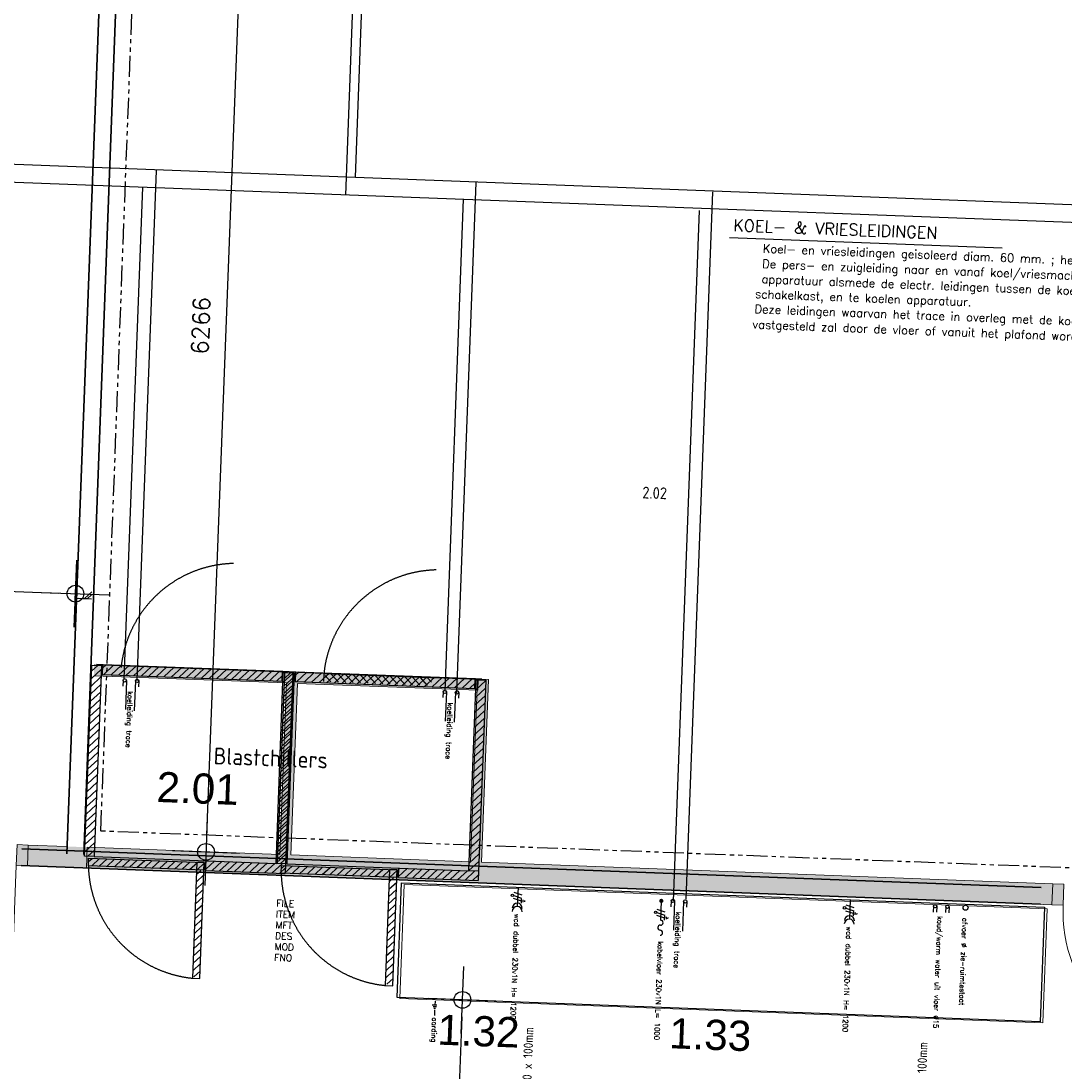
# Model space of a CAD drawing. Header units: millimetres. Extents: x 119024465 to 119292677, y 483022511 to 483148062.
# Tile 126 of 162: x 119211987 to 119218210, y 483062299 to 483068559. Entities that reach past the tile are written whole.
import ezdxf

# ---------------------------------------------------------------- set-up
doc = ezdxf.new("R2010")
doc.units = ezdxf.units.MM
doc.header["$LTSCALE"] = 100
for name, pattern in [('B0301', [1, 0.5, -0.25, 0, -0.25]), ('DASHED', [75, 50, -25]), ('PHANTOM', [2.5, 1.25, -0.25, 0.25, -0.25, 0.25, -0.25])]:
    doc.linetypes.add(name, pattern=pattern)
doc.layers.get('0').update_dxf_attribs({"linetype": 'CONTINUOUS'})
doc.layers.get('Defpoints').update_dxf_attribs({"linetype": 'CONTINUOUS'})
doc.layers.add('(22) Binnenwanden', color=1, linetype='CONTINUOUS', lineweight=0)
for name, color, linetype in [('01---0-_MAATVOERING', 1, 'CONTINUOUS'), ('02---0-_2MMTEKST', 2, 'CONTINUOUS'), ('04---0-_5MMTEKST', 4, 'CONTINUOUS'), ('12', 4, 'CONTINUOUS'), ('13', 12, 'DASHED'), ('200', 2, 'CONTINUOUS'), ('200-3D', 1, 'CONTINUOUS'), ('204', 1, 'CONTINUOUS'), ('204 tekst fdstp', 255, 'CONTINUOUS'), ('206', 1, 'DASHED'), ('2D_PLAN', 7, 'CONTINUOUS'), ('63---0--LICHTINST', 7, 'CONTINUOUS'), ('650', 7, 'CONTINUOUS'), ('7', 3, 'CONTINUOUS'), ('AL$7A---_STRAMIEN', 1, 'B0301'), ('AL22----', 2, 'CONTINUOUS'), ('AL22----_ARC', 8, 'CONTINUOUS'), ('AL31----', 5, 'CONTINUOUS'), ('AL32----', 6, 'CONTINUOUS'), ('fdstp techniek', 254, 'CONTINUOUS'), ('INS', 7, 'CONTINUOUS'), ('M-119--MATEN', 1, 'CONTINUOUS'), ('New_0', 7, 'CONTINUOUS'), ('New_22 Binnenwanden', 7, 'CONTINUOUS'), ('New_22 Binnenwanden Deuren', 7, 'CONTINUOUS'), ('New_22 Binnenwanden Doorsnede-arcering', 7, 'CONTINUOUS'), ('New_82 Losse inrichting.LOSSE INRICHTING', 7, 'CONTINUOUS')]:
    doc.layers.add(name, color=color, linetype=linetype)
doc.layers.get('AL$7A---_STRAMIEN').off()
doc.styles.add('BURO-012', font='iso.shx', dxfattribs={"height": 1.2})
doc.styles.add('fdstp-1-30', font='txt.shx', dxfattribs={"height": 30, "bigfont": 'gbcbig.shx'})
doc.styles.add('GENERATED_STYLE_1', font='arial.ttf')
doc.styles.add('ROMANS', font='ROMANS.SHX')
doc.styles.get("Standard").update_dxf_attribs({"font": 'ISOCP.SHX'})
doc.dimstyles.new('DIM-100', dxfattribs={"dimscale": 100, "dimtxt": 1, "dimasz": 1, "dimexe": 3, "dimexo": 3, "dimgap": 1, "dimtad": 1, "dimdec": 0, "dimrnd": 1, "dimzin": 0, "dimdsep": 46, "dimtxsty": 'ROMANS', "dimblk1": 'DOT1', "dimblk2": 'DOT1', "dimsah": 1, "dimcen": -3, "dimdle": 1, "dimse1": 1, "dimse2": 1, "dimclrd": 1, "dimclre": 1, "dimclrt": 2, "dimadec": 0, "dimazin": 0, "dimtfac": 0.75, "dimtdec": 0, "dimtix": 1, "dimtmove": 1, "dimatfit": 3, "dimldrblk": 'DOT1', "dimfxl": 1, "dimtvp": 1, "dimtolj": 1, "dimtzin": 0, "dimarcsym": 0})
doc.dimstyles.new('GB-HOME', dxfattribs={"dimscale": 20, "dimtxt": 2.5, "dimasz": 2.5, "dimexe": 1, "dimexo": 1, "dimgap": 1, "dimtad": 1, "dimdec": 0, "dimzin": 0, "dimdsep": 46, "dimtxsty": 'Standard', "dimcen": 0.09, "dimadec": 0, "dimazin": 0, "dimtfac": 1, "dimtdec": 0, "dimtofl": 0, "dimtmove": 0, "dimatfit": 3, "dimfxl": 1, "dimtolj": 1, "dimtzin": 0, "dimarcsym": 0})

# ---------------------------------------------------------------- blocks, each defined once
blk = doc.blocks.new('*D262')
at = {"color": 0, "linetype": 'ByBlock', "transparency": 16777216}
for p, q in [((15321.5, 8380.9), (15321.5, 8461.1)), ((15624.5, 8380.9), (15624.5, 8461.1)), ((15371.5, 8441.1), (15574.5, 8441.1))]:
    blk.add_line(p, q, dxfattribs=at)
for points in [[(15371.5, 8449.5), (15371.5, 8432.8), (15321.5, 8441.1)], [(15574.5, 8449.5), (15574.5, 8432.8), (15624.5, 8441.1)]]:
    blk.add_solid(points, dxfattribs=at)
at = {"layer": 'Defpoints', "color": 0, "linetype": 'ByBlock', "transparency": 16777216}
for p in [(15624.5, 8441.1), (15321.5, 8360.9), (15624.5, 8360.9)]:
    blk.add_point(p, dxfattribs=at)
at = {"color": 0, "linetype": 'ByBlock', "transparency": 16777216, "insert": (15473, 8486.1), "char_height": 50, "attachment_point": 5}
blk.add_mtext('\\A1;310', dxfattribs=at)
blk = doc.blocks.new('*D263')
at = {"color": 0, "linetype": 'ByBlock', "transparency": 16777216}
for p, q in [((15644.5, 8360.9), (15770.9, 8360.9)), ((15750.9, 8310.9), (15750.9, 7445.9)), ((15644.5, 7395.9), (15770.9, 7395.9))]:
    blk.add_line(p, q, dxfattribs=at)
for points in [[(15742.6, 8310.9), (15759.2, 8310.9), (15750.9, 8360.9)], [(15742.6, 7445.9), (15759.2, 7445.9), (15750.9, 7395.9)]]:
    blk.add_solid(points, dxfattribs=at)
at = {"layer": 'Defpoints', "color": 0, "linetype": 'ByBlock', "transparency": 16777216}
for p in [(15624.5, 8360.9), (15624.5, 7395.9), (15750.9, 7395.9)]:
    blk.add_point(p, dxfattribs=at)
at = {"color": 0, "linetype": 'ByBlock', "transparency": 16777216, "insert": (15705.9, 7878.4), "char_height": 50, "attachment_point": 5, "rotation": 90}
blk.add_mtext('\\A1;970', dxfattribs=at)
blk = doc.blocks.new('*D261')
at = {"color": 0, "linetype": 'ByBlock', "transparency": 16777216}
for p, q in [((15364, 8007.4), (15364, 8085.4)), ((15582, 8007.4), (15582, 8085.4)), ((15532, 8065.4), (15414, 8065.4))]:
    blk.add_line(p, q, dxfattribs=at)
for points in [[(15414, 8073.7), (15414, 8057), (15364, 8065.4)], [(15532, 8073.7), (15532, 8057), (15582, 8065.4)]]:
    blk.add_solid(points, dxfattribs=at)
at = {"layer": 'Defpoints', "color": 0, "linetype": 'ByBlock', "transparency": 16777216}
for p in [(15364, 8065.4), (15364, 7987.4), (15582, 7987.4)]:
    blk.add_point(p, dxfattribs=at)
at = {"color": 0, "linetype": 'ByBlock', "transparency": 16777216, "insert": (15473, 8110.4), "char_height": 50, "attachment_point": 5}
blk.add_mtext('\\A1;230', dxfattribs=at)
blk = doc.blocks.new('*D260')
at = {"color": 0, "linetype": 'ByBlock', "transparency": 16777216}
for p, q in [((15232.4, 7987.4), (15130, 7987.4)), ((15150, 7937.4), (15150, 7819.4)), ((15232.4, 7769.4), (15130, 7769.4))]:
    blk.add_line(p, q, dxfattribs=at)
for points in [[(15141.7, 7937.4), (15158.3, 7937.4), (15150, 7987.4)], [(15141.7, 7819.4), (15158.3, 7819.4), (15150, 7769.4)]]:
    blk.add_solid(points, dxfattribs=at)
at = {"layer": 'Defpoints', "color": 0, "linetype": 'ByBlock', "transparency": 16777216}
for p in [(15252.4, 7987.4), (15150, 7769.4), (15252.4, 7769.4)]:
    blk.add_point(p, dxfattribs=at)
at = {"color": 0, "linetype": 'ByBlock', "transparency": 16777216, "insert": (15105, 7878.4), "char_height": 50, "attachment_point": 5, "rotation": 90}
blk.add_mtext('\\A1;230', dxfattribs=at)
blk = doc.blocks.new('*X373')
at = {"color": 0}
for p, q in [((11107.1, 5404.6), (11157.5, 5455)), ((11107.1, 5449.5), (11112.6, 5455)), ((11145.4, 5398), (11202.4, 5455)), ((11190.3, 5398), (11247.3, 5455)), ((11235.2, 5398), (11292.2, 5455)), ((11280.1, 5398), (11337.1, 5455)), ((11325, 5398), (11382, 5455)), ((11369.9, 5398), (11426.9, 5455)), ((11414.8, 5398), (11471.8, 5455)), ((11459.7, 5398), (11516.7, 5455)), ((11504.6, 5398), (11561.6, 5455)), ((11549.5, 5398), (11582.1, 5430.6))]:
    blk.add_line(p, q, dxfattribs=at)
blk = doc.blocks.new('*X372')
at = {"color": 0}
for p, q in [((10407.4, 5423.3), (10427.9, 5443.8)), ((10427.8, 5398.8), (10472.8, 5443.8)), ((10472.7, 5398.8), (10517.7, 5443.8)), ((10517.6, 5398.8), (10562.6, 5443.8)), ((10562.5, 5398.8), (10607.5, 5443.8)), ((10607.4, 5398.8), (10652.4, 5443.8)), ((10652.3, 5398.8), (10697.3, 5443.8)), ((10697.2, 5398.8), (10742.2, 5443.8)), ((10742.1, 5398.8), (10787.1, 5443.8)), ((10787, 5398.8), (10832, 5443.8)), ((10831.9, 5398.8), (10876.9, 5443.8)), ((10876.8, 5398.8), (10921.8, 5443.8)), ((10921.7, 5398.8), (10966.7, 5443.8)), ((10966.6, 5398.8), (11011.6, 5443.8)), ((11011.5, 5398.8), (11056.5, 5443.8)), ((11056.4, 5398.8), (11097.4, 5439.8))]:
    blk.add_line(p, q, dxfattribs=at)
blk = doc.blocks.new('*X368')
at = {"color": 0}
for p, q in [((717.3, -34), (742.5, -8.8)), ((717.3, -78.2), (762.3, -33.2)), ((717.3, -122.4), (762.3, -77.4)), ((717.3, -166.6), (762.3, -121.6)), ((717.3, -210.7), (762.3, -165.7)), ((717.3, -254.9), (762.3, -209.9)), ((717.3, -299.1), (762.3, -254.1)), ((717.3, -343.3), (762.3, -298.3)), ((717.3, -387.5), (762.3, -342.5)), ((717.3, -431.7), (762.3, -386.7)), ((717.3, -475.9), (762.3, -430.9)), ((717.3, -520.1), (762.3, -475.1)), ((717.3, -564.3), (762.3, -519.3)), ((717.3, -608.5), (762.3, -563.5)), ((726.2, -643.8), (762.3, -607.7))]:
    blk.add_line(p, q, dxfattribs=at)
blk = doc.blocks.new('*X369')
at = {"color": 0}
for p, q in [((11525.1, 7439.1), (11582.1, 7496.1)), ((11525.1, 7394.2), (11582.1, 7451.2)), ((11525.1, 7349.3), (11582.1, 7406.3)), ((11525.1, 7304.4), (11582.1, 7361.4)), ((11525.1, 7259.5), (11582.1, 7316.5)), ((11525.1, 7214.6), (11582.1, 7271.6)), ((11525.1, 7169.7), (11582.1, 7226.7)), ((11525.1, 7124.8), (11582.1, 7181.8)), ((11525.1, 7079.9), (11582.1, 7136.9)), ((11525.1, 7035), (11582.1, 7092)), ((11525.1, 6990.1), (11582.1, 7047.1)), ((11525.1, 6945.2), (11582.1, 7002.2)), ((11525.1, 6900.3), (11582.1, 6957.3)), ((11525.1, 6855.4), (11582.1, 6912.4)), ((11525.1, 6810.5), (11582.1, 6867.5)), ((11525.1, 6765.6), (11582.1, 6822.6)), ((11525.1, 6720.7), (11582.1, 6777.7)), ((11525.1, 6675.8), (11582.1, 6732.8)), ((11525.1, 6630.9), (11582.1, 6687.9)), ((11525.1, 6586), (11582.1, 6643)), ((11525.1, 6541.1), (11582.1, 6598.1)), ((11525.1, 6496.1), (11582.1, 6553.1)), ((11525.1, 6451.2), (11582.1, 6508.2)), ((11525.1, 6406.3), (11582.1, 6463.3)), ((11525.1, 6361.4), (11582.1, 6418.4))]:
    blk.add_line(p, q, dxfattribs=at)
blk = doc.blocks.new('*X370')
at = {"color": 0}
for p, q in [((10383.1, 7464.5), (10418, 7499.4)), ((10383.1, 7419.6), (10440.1, 7476.6)), ((10383.1, 7374.7), (10440.1, 7431.7)), ((10383.1, 7329.8), (10440.1, 7386.8)), ((10383.1, 7284.9), (10440.1, 7341.9)), ((10383.1, 7240), (10440.1, 7297)), ((10383.1, 7195.1), (10440.1, 7252.1)), ((10383.1, 7150.2), (10440.1, 7207.2)), ((10383.1, 7105.3), (10440.1, 7162.3)), ((10383.1, 7060.4), (10440.1, 7117.4)), ((10383.1, 7015.5), (10440.1, 7072.5)), ((10383.1, 6970.6), (10440.1, 7027.6)), ((10383.1, 6925.7), (10440.1, 6982.7)), ((10383.1, 6880.8), (10440.1, 6937.8)), ((10383.1, 6835.9), (10440.1, 6892.9)), ((10383.1, 6791), (10440.1, 6848)), ((10383.1, 6746.1), (10440.1, 6803.1)), ((10383.1, 6701.2), (10440.1, 6758.2)), ((10383.1, 6656.3), (10440.1, 6713.3)), ((10383.1, 6611.4), (10440.1, 6668.4)), ((10383.1, 6566.5), (10440.1, 6623.5)), ((10383.1, 6521.6), (10440.1, 6578.6)), ((10383.1, 6476.7), (10440.1, 6533.7)), ((10383.1, 6431.8), (10440.1, 6488.8)), ((10383.1, 6386.9), (10440.1, 6443.9)), ((10401.5, 6360.4), (10440.1, 6399))]:
    blk.add_line(p, q, dxfattribs=at)
blk = doc.blocks.new('*X371')
at = {"color": 0}
for p, q in [((10447.2, 7483.7), (10469.9, 7506.4)), ((10455.9, 7447.5), (10514.8, 7506.4)), ((10500.8, 7447.5), (10559.7, 7506.4)), ((10545.7, 7447.5), (10604.6, 7506.4)), ((10590.6, 7447.5), (10649.5, 7506.4)), ((10635.5, 7447.5), (10694.4, 7506.4)), ((10680.4, 7447.5), (10739.3, 7506.4)), ((10725.3, 7447.5), (10784.2, 7506.4)), ((10770.2, 7447.5), (10829.1, 7506.4)), ((10815.1, 7447.5), (10874, 7506.4)), ((10860, 7447.5), (10918.9, 7506.4)), ((10904.9, 7447.5), (10963.8, 7506.4)), ((10949.8, 7447.5), (11008.7, 7506.4)), ((10994.7, 7447.5), (11053.6, 7506.4)), ((11039.6, 7447.5), (11098.5, 7506.4)), ((11084.5, 7447.5), (11143.4, 7506.4)), ((11129.4, 7447.5), (11188.3, 7506.4)), ((11174.3, 7447.5), (11233.2, 7506.4)), ((11219.2, 7447.5), (11278.1, 7506.4)), ((11264.2, 7447.5), (11323, 7506.4)), ((11309.1, 7447.5), (11367.9, 7506.4)), ((11354, 7447.5), (11412.8, 7506.4)), ((11398.9, 7447.5), (11457.7, 7506.4)), ((11443.8, 7447.5), (11502.6, 7506.4)), ((11488.7, 7447.5), (11519.5, 7478.4)), ((11540.5, 7499.4), (11547.5, 7506.4))]:
    blk.add_line(p, q, dxfattribs=at)
blk = doc.blocks.new('FR40060P')
at = {"layer": '200'}
for p, q in [((-2.6, 1195.5), (54.4, 1195.5)), ((-2.6, 56.5), (-2.6, 1195.5)), ((24.3, 1202.5), (63.7, 1202.5)), ((54.4, 1195.5), (54.4, 56.5)), ((61.5, 1200.7), (61.5, 1143.7)), ((63.7, 1202.5), (1135.3, 1202.5)), ((1133.9, 1143.7), (1133.9, 1200.7)), ((1135.3, 1202.5), (1173.3, 1202.5)), ((1139.4, 1195.5), (1196.4, 1195.5)), ((1139.4, 56.5), (1139.4, 1195.5)), ((1196.4, 1195.5), (1196.4, -0.5)), ((61.5, 1143.7), (1133.9, 1143.7)), ((54.4, 56.5), (-2.6, 56.5)), ((21.7, 0.4), (21.7, 45.4)), ((21.7, 45.4), (711.7, 45.4)), ((711.7, 0.4), (21.7, 0.4)), ((54.4, 56.5), (1139.4, 56.5)), ((711.7, 0.4), (711.7, 45.4)), ((711.7, 45.4), (711.7, 0.4)), ((721.4, -0.5), (721.4, 56.5)), ((1196.4, 56.5), (1139.4, 56.5)), ((721.4, -0.5), (1196.4, -0.5))]:
    blk.add_line(p, q, dxfattribs=at)
at = {"layer": '206'}
for p, q in [((711.7, 45.4), (666.7, 45.4)), ((666.7, 45.4), (666.7, -645.8)), ((711.7, -645.8), (711.7, 45.4)), ((666.7, -645.8), (711.7, -645.8))]:
    blk.add_line(p, q, dxfattribs=at)
blk.add_arc((709.8, 42.2), 689.3, 183.48042, 266.4194, dxfattribs=at)
at = {"layer": '204'}
for name, p in [('*X370', (-10385.7, -6303.9)), ('*X371', (-10385.7, -6303.9)), ('*X369', (-10385.7, -6303.9)), ('*X372', (-10385.7, -5398.5)), ('*X373', (-10385.7, -5398.5))]:
    blk.add_blockref(name, p, dxfattribs=at)
at = {"layer": '206'}
blk.add_blockref('*X368', (-50.4, 6), dxfattribs=at)
at = {"layer": '650', "style": 'ROMANS'}
for tag, p, flags in [('FILE', (0, -200), 3), ('ITEM', (0, -264.8), 4), ('MFT', (0, -329.5), 1), ('DES', (0, -394.3), 1), ('MOD', (0, -459), 1), ('FNO', (0, -523.8), 1)]:
    blk.add_attdef(tag, p, '', height=40, dxfattribs=dict(at, flags=flags))
blk = doc.blocks.new('aarding L')
at = {"layer": 'fdstp techniek'}
blk.add_line((51.2, 0), (86.2, 0), dxfattribs=at)
at = {"layer": 'INS'}
for p, q in [((-1.1, 0.7), (23.8, 0.7)), ((23.8, 12.8), (23.8, -15.8)), ((33.8, 11.4), (33.8, -10.1)), ((43.8, 5.7), (43.8, -4.3))]:
    blk.add_line(p, q, dxfattribs=at)
at = {"layer": 'fdstp techniek', "insert": (96.9, 17.4), "char_height": 30, "width": 297.364, "attachment_point": 1, "style": 'fdstp-1-30'}
blk.add_mtext('aarding', dxfattribs=at)
blk = doc.blocks.new('DOT1')
at = {"layer": 'M-119--MATEN', "linetype": 'ByBlock'}
for p, q in [((0, -2), (0, 2)), ((-2, 0), (2, 0))]:
    blk.add_line(p, q, dxfattribs=at)
blk.add_circle((0, 0), 0.5, dxfattribs=at)
blk = doc.blocks.new('*D423')
at = {"layer": '12', "color": 1, "lineweight": -2, "transparency": 16777216}
blk.add_line((119214614.7, 483062623.1), (119214549.3, 483060899), dxfattribs=at)
at = {"layer": 'Defpoints', "color": 0, "transparency": 16777216}
for p in [(119214229.2, 483062737.8), (119214156.2, 483060813.8), (119214545.5, 483060799)]:
    blk.add_point(p, dxfattribs=at)
at = {"layer": '12', "color": 1, "lineweight": -2, "transparency": 16777216, "xscale": 100, "yscale": 100, "zscale": 100}
for p, rotation in [((119214618.5, 483062723), 87.82789999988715), ((119214545.5, 483060799), 267.8278999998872)]:
    blk.add_blockref('DOT1', p, dxfattribs=dict(at, rotation=rotation))
at = {"layer": '12', "color": 2, "transparency": 16777216, "insert": (119214432.1, 483061766.7), "char_height": 100, "attachment_point": 5, "rotation": 87.8279, "style": 'ROMANS'}
blk.add_mtext('\\A1;1925', dxfattribs=at)
blk = doc.blocks.new('kabel vloer 230v L')
at = {"layer": '04---0-_5MMTEKST'}
blk.add_line((0.4, 0.4), (115.2, 0.4), dxfattribs=at)
at = {"layer": '63---0--LICHTINST'}
for p, q in [((51.4, -23.7), (64.3, 24.5)), ((71.3, -23.7), (84.3, 24.5)), ((101.7, 24.5), (88.8, -23.7)), ((114.2, 24.5), (89.2, 24.5)), ((108.5, 34.5), (95, 34.5)), ((105.1, 44.1), (98.3, 44.1))]:
    blk.add_line(p, q, dxfattribs=at)
blk.add_circle((69.4, -30.9), 7.49, dxfattribs=at)
at = {"layer": 'INS', "const_width": 12.4}
blk.add_lwpolyline([(-5.9, 0.4, 1), (6.7, 0.4, 1)], format="xyb", close=True, dxfattribs=at)
at = {"layer": 'INS', "color": 4}
for centre, start, end in [((130.2, 0.4), 0, 180), ((160.1, 0.4), 180, 0), ((190.1, 0.4), 0, 180)]:
    blk.add_arc(centre, 15, start, end, dxfattribs=at)
at = {"layer": 'fdstp techniek', "insert": (241.3, 20.1), "char_height": 30, "width": 778.379, "attachment_point": 1, "style": 'fdstp-1-30'}
blk.add_mtext('kabelvloer 230v1N L= 1000', dxfattribs=at)
blk = doc.blocks.new('koelleiding trace L')
at = {"layer": '01---0-_MAATVOERING'}
for centre in [(-2.6, 32.6), (-2.6, -40.9)]:
    blk.add_circle(centre, 9.98, dxfattribs=at)
at = {"layer": 'INS', "color": 4}
for p, q in [((-2.6, 42.6), (32.3, 42.6)), ((-2.6, 22.7), (176.6, 22.7)), ((-2.6, -30.9), (171.4, -30.9)), ((-2.6, -50.9), (32.3, -50.9))]:
    blk.add_line(p, q, dxfattribs=at)
at = {"layer": 'fdstp techniek', "insert": (60.6, 10.4), "char_height": 30, "width": 766.966, "attachment_point": 1, "style": 'fdstp-1-30'}
blk.add_mtext('koelleiding trace', dxfattribs=at)
blk = doc.blocks.new('water k-w vloer L')
at = {"layer": '01---0-_MAATVOERING'}
for centre in [(4.3, 38.9), (4.3, -34.6)]:
    blk.add_circle(centre, 9.98, dxfattribs=at)
at = {"layer": 'INS', "color": 4}
for p, q in [((4.3, 48.9), (39.2, 48.9)), ((4.3, 29), (39.2, 29)), ((4.3, -24.6), (39.2, -24.6)), ((4.3, -44.5), (39.2, -44.5))]:
    blk.add_line(p, q, dxfattribs=at)
at = {"layer": 'fdstp techniek', "insert": (62.3, 12.1), "char_height": 30, "width": 853.531, "attachment_point": 1, "style": 'fdstp-1-30'}
blk.add_mtext('koud/warm water uit vloer %%C15', dxfattribs=at)
blk = doc.blocks.new('afvoer L')
at = {"layer": '04---0-_5MMTEKST'}
blk.add_circle((4.5, -0.6), 15, dxfattribs=at)
at = {"layer": 'fdstp techniek', "insert": (64.9, 13.7), "char_height": 30, "width": 765.626, "attachment_point": 1, "style": 'fdstp-1-30'}
blk.add_mtext('afvoer %%C zie-ruimtestaat', dxfattribs=at)
blk = doc.blocks.new('2WCD220')
at = {"layer": '04---0-_5MMTEKST'}
blk.add_line((0, 0), (0, 230), dxfattribs=at)
for centre in [(0, 290), (0, 250)]:
    blk.add_arc(centre, 60, 180, 0, dxfattribs=at)
at = {"layer": '63---0--LICHTINST'}
for p, q in [((-88, 170), (-88, 156)), ((-68, 176), (-68, 149)), ((-48, 188), (-48, 138)), ((-48, 163), (48, 137)), ((48, 102), (-48, 128)), ((48, 62), (-48, 88))]:
    blk.add_line(p, q, dxfattribs=at)
blk.add_circle((63, 98), 15, dxfattribs=at)
blk = doc.blocks.new('wcd dubbel 230v L')
at = {"layer": '02---0-_2MMTEKST', "xscale": 0.4990940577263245, "yscale": 0.4990940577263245, "zscale": 0.4990940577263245, "rotation": 270}
blk.add_blockref('2WCD220', (-51.1, -0.6), dxfattribs=at)
at = {"layer": 'fdstp techniek', "insert": (107.8, 14.5), "char_height": 30, "width": 740.354, "attachment_point": 1, "style": 'fdstp-1-30'}
blk.add_mtext('wcd dubbel 230v1N H= 1200', dxfattribs=at)
blk = doc.blocks.new('tekst koel en vriesleiding')
at = {"layer": '04---0-_5MMTEKST'}
blk.add_line((-62.6, -50), (1564.9, -50), dxfattribs=at)
at = {"layer": '02---0-_2MMTEKST', "linetype": 'Continuous', "style": 'ROMANS'}
blk.add_text('KOEL- & VRIESLEIDINGEN', height=70, dxfattribs=at).set_placement((-42.4, -11.1))
at = {"layer": 'fdstp techniek', "linetype": 'Continuous', "ltscale": 20, "style": 'ROMANS'}
for s, p in [(' Koel- en vriesleidingen geisoleerd diam. 60 mm. ; het trace nader te bepalen.', (104.6, -133.2)), (' De pers- en zuigleiding naar en vanaf koel/vriesmachine en de te koelen ', (104.6, -224.2)), (' apparatuur alsmede de electr. leidingen tussen de koel- en vriesmachines de ', (104.6, -315.2)), ('    schakelkast, en te koelen apparatuur. ', (-45.6, -405.2)), ('    Deze leidingen waarvan het trace in overleg met de koelleverancier zal worden ', (-45.6, -495.2)), ('    vastgesteld zal door de vloer of vanuit het plafond worden doorgevoerd.', (-54.4, -587))]:
    blk.add_text(s, height=50, dxfattribs=at).set_placement(p)
blk = doc.blocks.new('*D460')
at = {"layer": '204 tekst fdstp', "color": 1, "lineweight": -2, "transparency": 16777216}
blk.add_line((119209213.8, 483065262.1), (119212211.7, 483065148.4), dxfattribs=at)
at = {"layer": 'Defpoints', "color": 0, "transparency": 16777216}
for p in [(119209113.9, 483065265.9), (119212311.6, 483065144.6), (119212311.6, 483065144.6)]:
    blk.add_point(p, dxfattribs=at)
at = {"layer": '204 tekst fdstp', "color": 1, "lineweight": -2, "transparency": 16777216, "xscale": 100, "yscale": 100, "zscale": 100}
for p, rotation in [((119209113.9, 483065265.9), 177.8278999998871), ((119212311.6, 483065144.6), 357.8278999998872)]:
    blk.add_blockref('DOT1', p, dxfattribs=dict(at, rotation=rotation))
at = {"layer": '204 tekst fdstp', "color": 2, "transparency": 16777216, "insert": (119210718.4, 483065355.1), "char_height": 100, "attachment_point": 5, "rotation": 357.8279, "style": 'ROMANS'}
blk.add_mtext('\\A1;3200', dxfattribs=at)
blk = doc.blocks.new('*D464')
at = {"layer": '204 tekst fdstp', "color": 1, "lineweight": -2, "transparency": 16777216}
blk.add_line((119213323.6, 483069767.3), (119213093.7, 483063705.4), dxfattribs=at)
at = {"layer": 'Defpoints', "color": 0, "transparency": 16777216}
for p in [(119213316, 483069867.7), (119213078.5, 483063605.9), (119213089.9, 483063605.4)]:
    blk.add_point(p, dxfattribs=at)
at = {"layer": '204 tekst fdstp', "color": 1, "lineweight": -2, "transparency": 16777216, "xscale": 100, "yscale": 100, "zscale": 100}
for p, rotation in [((119213327.4, 483069867.3), 87.82789999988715), ((119213089.9, 483063605.4), 267.8278999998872)]:
    blk.add_blockref('DOT1', p, dxfattribs=dict(at, rotation=rotation))
at = {"layer": '204 tekst fdstp', "color": 2, "transparency": 16777216, "insert": (119213058.8, 483066742), "char_height": 100, "attachment_point": 5, "rotation": 87.8279, "style": 'ROMANS'}
blk.add_mtext('\\A1;6266', dxfattribs=at)
blk = doc.blocks.new('D1 24[23]_1')
at = {"layer": 'New_22 Binnenwanden Doorsnede-arcering', "linetype": 'Continuous', "lineweight": 0, "true_color": 0x000000}
for points in [[(-27413.9, 41726), (-27413.9, 41601), (-27346.9, 41601), (-27346.9, 41726)], [(-26379.9, 41601), (-26379.9, 41726), (-26446.9, 41726), (-26446.9, 41601)]]:
    blk.add_hatch(color=18, dxfattribs=at).paths.add_polyline_path(points)
at = {"layer": 'New_22 Binnenwanden Deuren', "color": 1, "linetype": 'Continuous', "lineweight": 0}
for p, q in [((-27413.9, 41726), (-27346.9, 41726)), ((-27413.9, 41601), (-27413.9, 41726)), ((-27346.9, 41726), (-27346.9, 41601)), ((-26446.9, 41601), (-26446.9, 41726)), ((-26446.9, 41726), (-26379.9, 41726)), ((-26379.9, 41726), (-26379.9, 41601)), ((-27346.9, 41601), (-27413.9, 41601)), ((-26379.9, 41601), (-26446.9, 41601)), ((-26446.9, 41601), (-26446.9, 40701))]:
    blk.add_line(p, q, dxfattribs=at)
at = {"layer": 'New_22 Binnenwanden Deuren', "color": 2, "linetype": 'Continuous', "lineweight": 0}
for p, q in [((-27413.9, 41601), (-27413.9, 41726)), ((-27413.9, 41601), (-27413.9, 41726)), ((-26379.9, 41601), (-26379.9, 41726)), ((-26379.9, 41601), (-26379.9, 41726))]:
    blk.add_line(p, q, dxfattribs=at)
at = {"layer": 'New_22 Binnenwanden Deuren', "color": 9, "linetype": 'Continuous', "lineweight": 0}
blk.add_arc((-26446.9, 41601), 900, 180, 270, dxfattribs=at)
blk = doc.blocks.new('D1 24[24]_1')
at = {"layer": 'New_22 Binnenwanden Doorsnede-arcering', "linetype": 'Continuous', "lineweight": 0, "true_color": 0x000000}
for points in [[(-29397.3, 41726), (-29397.3, 41601), (-29330.3, 41601), (-29330.3, 41726)], [(-28363.3, 41601), (-28363.3, 41726), (-28430.3, 41726), (-28430.3, 41601)]]:
    blk.add_hatch(color=18, dxfattribs=at).paths.add_polyline_path(points)
at = {"layer": 'New_22 Binnenwanden Deuren', "color": 1, "linetype": 'Continuous', "lineweight": 0}
for p, q in [((-29397.3, 41726), (-29330.3, 41726)), ((-29397.3, 41601), (-29397.3, 41726)), ((-29330.3, 41726), (-29330.3, 41601)), ((-28430.3, 41601), (-28430.3, 41726)), ((-28430.3, 41726), (-28363.3, 41726)), ((-28363.3, 41726), (-28363.3, 41601)), ((-29330.3, 41601), (-29397.3, 41601)), ((-28363.3, 41601), (-28430.3, 41601)), ((-28430.3, 41601), (-28430.3, 40701))]:
    blk.add_line(p, q, dxfattribs=at)
at = {"layer": 'New_22 Binnenwanden Deuren', "color": 2, "linetype": 'Continuous', "lineweight": 0}
for p, q in [((-29397.3, 41601), (-29397.3, 41726)), ((-29397.3, 41601), (-29397.3, 41726)), ((-28363.3, 41601), (-28363.3, 41726)), ((-28363.3, 41601), (-28363.3, 41726))]:
    blk.add_line(p, q, dxfattribs=at)
at = {"layer": 'New_22 Binnenwanden Deuren', "color": 9, "linetype": 'Continuous', "lineweight": 0}
blk.add_arc((-28430.3, 41601), 900, 180, 270, dxfattribs=at)
blk = doc.blocks.new('Wall_64_1', base_point=(-29390.6, 41663.5))
at = {"layer": 'New_22 Binnenwanden Doorsnede-arcering', "linetype": 'Continuous', "lineweight": 0, "true_color": 0x000000}
for points in [[(-27413.9, 41726), (-28363.3, 41726), (-28363.3, 41601), (-27413.9, 41601)], [(-26379.9, 41726), (-26379.9, 41601), (-26153.1, 41601), (-26153.1, 41726)], [(-26153.1, 41726), (-26028.1, 41601), (-26028.1, 41726)], [(-26153.1, 41601), (-26028.1, 41601), (-26153.1, 41726)]]:
    blk.add_hatch(color=18, dxfattribs=at).paths.add_polyline_path(points)
at = {"layer": 'New_22 Binnenwanden', "color": 2, "linetype": 'Continuous', "lineweight": 0}
for p, q in [((-29397.3, 41601), (-29397.3, 41726)), ((-28363.3, 41601), (-28363.3, 41726)), ((-27413.9, 41601), (-27413.9, 41726)), ((-26379.9, 41601), (-26379.9, 41726))]:
    blk.add_line(p, q, dxfattribs=at)
at = {"layer": 'New_22 Binnenwanden', "color": 2, "linetype": 'Continuous', "lineweight": 0, "flags": 128}
for points in [[(-27413.9, 41726), (-28363.3, 41726)], [(-26153.1, 41726), (-26379.9, 41726)], [(-26028.1, 41601), (-26028.1, 41726)], [(-29453.1, 41601), (-29397.3, 41601)], [(-28363.3, 41601), (-27413.9, 41601)], [(-26379.9, 41601), (-26028.1, 41601)]]:
    blk.add_lwpolyline(points, dxfattribs=at)
at = {"layer": 'New_22 Binnenwanden Deuren', "color": 9, "linetype": 'Continuous', "lineweight": 0}
for name in ['D1 24[24]_1', 'D1 24[23]_1']:
    blk.add_blockref(name, (0, 0), dxfattribs=at)
blk = doc.blocks.new('D1 24[32]_1')
at = {"layer": 'New_22 Binnenwanden Doorsnede-arcering', "linetype": 'Continuous', "lineweight": 0, "true_color": 0x000000}
for points in [[(-20269.5, 41726), (-20269.5, 41601), (-20202.5, 41601), (-20202.5, 41726)], [(-19235.5, 41601), (-19235.5, 41726), (-19302.5, 41726), (-19302.5, 41601)]]:
    blk.add_hatch(color=18, dxfattribs=at).paths.add_polyline_path(points)
at = {"layer": 'New_22 Binnenwanden Deuren', "color": 1, "linetype": 'Continuous', "lineweight": 0}
for p, q in [((-20269.5, 41726), (-20202.5, 41726)), ((-20269.5, 41601), (-20269.5, 41726)), ((-20202.5, 41726), (-20202.5, 41601)), ((-19302.5, 41601), (-19302.5, 41726)), ((-19302.5, 41726), (-19235.5, 41726)), ((-19235.5, 41726), (-19235.5, 41601)), ((-20202.5, 41601), (-20269.5, 41601)), ((-19235.5, 41601), (-19302.5, 41601)), ((-19302.5, 41601), (-19302.5, 40701))]:
    blk.add_line(p, q, dxfattribs=at)
at = {"layer": 'New_22 Binnenwanden Deuren', "color": 2, "linetype": 'Continuous', "lineweight": 0}
for p, q in [((-20269.5, 41601), (-20269.5, 41726)), ((-20269.5, 41601), (-20269.5, 41726)), ((-19235.5, 41601), (-19235.5, 41726)), ((-19235.5, 41601), (-19235.5, 41726))]:
    blk.add_line(p, q, dxfattribs=at)
at = {"layer": 'New_22 Binnenwanden Deuren', "color": 9, "linetype": 'Continuous', "lineweight": 0}
blk.add_arc((-19302.5, 41601), 900, 180, 270, dxfattribs=at)
blk = doc.blocks.new('Wall_74_1', base_point=(-6290.6, 41663.5))
at = {"layer": 'New_22 Binnenwanden Doorsnede-arcering', "linetype": 'Continuous', "lineweight": 0, "true_color": 0x000000}
blk.add_hatch(color=18, dxfattribs=at).paths.add_polyline_path([(-26028.1, 41726), (-26028.1, 41601), (-20269.5, 41601), (-20269.5, 41726)])
at = {"layer": 'New_22 Binnenwanden', "color": 2, "linetype": 'Continuous', "lineweight": 0}
blk.add_line((-20269.5, 41601), (-20269.5, 41726), dxfattribs=at)
at = {"layer": 'New_22 Binnenwanden', "color": 2, "linetype": 'Continuous', "lineweight": 0, "flags": 128}
for points in [[(-24878.9, 41726), (-26028.1, 41726)], [(-26028.1, 41726), (-26028.1, 41601)], [(-23742.1, 41726), (-24813.9, 41726)], [(-20269.5, 41726), (-23677.1, 41726)], [(-26028.1, 41601), (-20269.5, 41601)]]:
    blk.add_lwpolyline(points, dxfattribs=at)
at = {"layer": 'New_22 Binnenwanden Deuren', "color": 9, "linetype": 'Continuous', "lineweight": 0}
blk.add_blockref('D1 24[32]_1', (0, 0), dxfattribs=at)
blk = doc.blocks.new('Wall_81_1', base_point=(-24846.4, 41663.5))
at = {"layer": 'New_22 Binnenwanden Doorsnede-arcering', "linetype": 'Continuous', "lineweight": 0, "true_color": 0x000000}
blk.add_hatch(color=18, dxfattribs=at).paths.add_polyline_path([(-24878.9, 41726), (-24813.9, 41726), (-24813.9, 42749.5), (-24878.9, 42749.5)])
at = {"layer": 'New_22 Binnenwanden', "color": 2, "linetype": 'Continuous', "lineweight": 0, "flags": 128}
for points in [[(-24878.9, 42749.5), (-24878.9, 41726)], [(-24813.9, 41726), (-24813.9, 42749.5)]]:
    blk.add_lwpolyline(points, dxfattribs=at)
blk = doc.blocks.new('Wall_82_1', base_point=(-23738, 42782))
at = {"layer": 'New_22 Binnenwanden Doorsnede-arcering', "linetype": 'Continuous', "lineweight": 0, "true_color": 0x000000}
blk.add_hatch(color=18, dxfattribs=at).paths.add_polyline_path([(-23738, 42814.5), (-26028.1, 42814.5), (-26028.1, 42749.5), (-23738, 42749.5)])
at = {"layer": 'New_22 Binnenwanden', "color": 2, "linetype": 'Continuous', "lineweight": 0, "flags": 128}
for points in [[(-24878.9, 42814.5), (-26028.1, 42814.5)], [(-23738, 42814.5), (-24813.9, 42814.5)], [(-23738, 42749.5), (-23738, 42814.5)], [(-26028.1, 42749.5), (-24878.9, 42749.5)], [(-24813.9, 42749.5), (-23738, 42749.5)]]:
    blk.add_lwpolyline(points, dxfattribs=at)
blk = doc.blocks.new('Wall_83_1', base_point=(-23709.6, 41663.5))
at = {"layer": 'New_22 Binnenwanden Doorsnede-arcering', "linetype": 'Continuous', "lineweight": 0, "true_color": 0x000000}
blk.add_hatch(color=18, dxfattribs=at).paths.add_polyline_path([(-23677.1, 41726), (-23677.1, 42816), (-23742.1, 42816), (-23742.1, 41726)])
at = {"layer": 'New_22 Binnenwanden', "color": 2, "linetype": 'Continuous', "lineweight": 0, "flags": 128}
for points in [[(-23677.1, 42816), (-23742.1, 42816)], [(-23742.1, 42816), (-23742.1, 41726)], [(-23677.1, 41726), (-23677.1, 42816)]]:
    blk.add_lwpolyline(points, dxfattribs=at)
blk = doc.blocks.new('Kubus 23[28]_1', base_point=(-24133, 40896))
at = {"layer": 'New_82 Losse inrichting.LOSSE INRICHTING', "color": 2, "linetype": 'Continuous', "lineweight": 0, "flags": 128}
blk.add_lwpolyline([(-20297.7, 41576.1), (-24133, 41576.1), (-24133, 40896), (-20297.7, 40896)], close=True, dxfattribs=at)
blk = doc.blocks.new('vloergootgroot')
for p, q in [((-403.3, 594.6), (-185.3, 594.6)), ((-185.3, 376.6), (-403.3, 376.6))]:
    blk.add_line(p, q)
at = {"linetype": 'Continuous'}
for p, q in [((-403.3, 376.6), (-185.3, 594.6)), ((-185.3, 376.6), (-403.3, 594.6))]:
    blk.add_line(p, q, dxfattribs=at)
for radius in [85, 35, 35]:
    blk.add_circle((-294.3, 485.6), radius)
at = {"layer": '12'}
blk.add_line((-403.3, 15.6), (-403.3, 955.6), dxfattribs=at)
at = {"layer": '13'}
blk.add_line((-445.8, 3.1), (-445.8, 968.1), dxfattribs=at)
at = {"layer": '200'}
for p, q in [((-445.8, 968.1), (-142.8, 968.1)), ((-445.8, 968.1), (-142.8, 968.1)), ((-403.3, 955.6), (-185.3, 955.6)), ((-185.3, 955.6), (-185.3, 15.6)), ((-142.8, 968.1), (-142.8, 3.1)), ((-142.8, 968.1), (-142.8, 3.1)), ((-413.3, 35.6), (-413.3, 935.6)), ((-413.3, 935.6), (-175.3, 935.6)), ((-175.3, 935.6), (-175.3, 35.6)), ((-142.8, 3.1), (-445.8, 3.1)), ((-142.8, 3.1), (-445.8, 3.1)), ((-175.3, 35.6), (-413.3, 35.6)), ((-185.3, 15.6), (-403.3, 15.6))]:
    blk.add_line(p, q, dxfattribs=at)
at = {"layer": '7'}
blk.add_line((-445.8, 3.1), (-445.8, 968.1), dxfattribs=at)
at = {"layer": '200', "linetype": 'Continuous'}
blk.add_text('7.001', height=60, dxfattribs=at).set_placement((-4.2, 593.3))
at = {"layer": '200'}
for s, p in [('Bouwkundige sleuf 970 x 310 x 100mm', (138.7, 335)), ('sparing rond/vierk 230mm', (138.7, 243.3)), ('afvoer %%c 70mm', (138.7, 151.6))]:
    blk.add_text(s, height=55, dxfattribs=at).set_placement(p)
at = {"layer": '200', "linetype": 'Continuous'}
for base, p1, p2, text, picture, middle in [((-142.8, 1048.4), (-445.8, 968.1), (-142.8, 968.1), '310', '*D262', (-294.3, 1093.4)), ((-403.3, 672.6), (-185.3, 594.6), (-403.3, 594.6), '230', '*D261', (-294.3, 717.6))]:
    dim = blk.add_linear_dim(base=base, p1=p1, p2=p2, text=text, dimstyle='GB-HOME', dxfattribs=at)
    dim.commit()
    dim.dimension.update_dxf_attribs({"geometry": picture, "text_midpoint": middle, "insert": (-15767.4, -7392.8)})
for base, p1, p2, text, picture, middle in [((-16.5, 3.1), (-142.8, 968.1), (-142.8, 3.1), '970', '*D263', (-61.5, 485.6)), ((-617.4, 376.6), (-515, 594.6), (-515, 376.6), '230', '*D260', (-662.4, 485.6))]:
    dim = blk.add_linear_dim(base=base, p1=p1, p2=p2, angle=90, text=text, dimstyle='GB-HOME', dxfattribs=at)
    dim.commit()
    dim.dimension.update_dxf_attribs({"geometry": picture, "text_midpoint": middle, "insert": (-15767.4, -7392.8)})

msp = doc.modelspace()

# ---------------------------------------------------------------- linework, layer by layer
at = {"layer": '(22) Binnenwanden', "lineweight": 30}
for p, q in [((119212261, 483063594.6), (119212504, 483070001.3)), ((119212361, 483063590.8), (119212604, 483069997.5)), ((119218068, 483063393.7), (119211991.4, 483063624.2)), ((119218064.2, 483063293.8), (119211987.6, 483063524.3))]:
    msp.add_line(p, q, dxfattribs=at)
at = {"layer": '12'}
for p, q in [((119214002.1, 483069658.1), (119213921.1, 483067520.4)), ((119214055.4, 483069650.9), (119213978.7, 483067627.6)), ((119211670, 483067715.1), (119234592.7, 483066845.7)), ((119211618, 483067611.5), (119235208.8, 483066716.7)), ((119212679.1, 483064626.5), (119212794.5, 483067667.6)), ((119212602.6, 483064637), (119212713.8, 483067568.3)), ((119214584.2, 483064554.2), (119214699.5, 483067595.3)), ((119214514.6, 483064564.5), (119214625.8, 483067495.8)), ((119215951.3, 483063323.3), (119216111.3, 483067541.1)), ((119215876.4, 483063312.6), (119216032.5, 483067429))]:
    msp.add_line(p, q, dxfattribs=at)
at = {"layer": '200'}
for p, q in [((119213515.7, 483063536.3), (119213558.9, 483064674.5)), ((119213558.9, 483064674.5), (119213615.9, 483064672.3)), ((119213615.9, 483064672.3), (119213572.7, 483063534.1)), ((119213586, 483064680.4), (119213625.4, 483064678.9)), ((119213623.1, 483064677.2), (119213621, 483064620.2)), ((119213625.4, 483064678.9), (119214696.3, 483064638.3)), ((119213621, 483064620.2), (119214692.6, 483064579.6)), ((119214656.9, 483063493), (119214700.1, 483064631.2)), ((119214692.6, 483064579.6), (119214694.7, 483064636.6)), ((119214696.3, 483064638.3), (119214734.2, 483064636.9)), ((119214700.1, 483064631.2), (119214757, 483064629)), ((119214757, 483064629), (119214711.7, 483063433.9)), ((119213572.7, 483063534.1), (119213515.7, 483063536.3)), ((119213537.9, 483063479.2), (119213539.6, 483063524.2)), ((119214227.4, 483063453.1), (119213537.9, 483063479.2)), ((119213539.6, 483063524.2), (119214229.1, 483063498)), ((119213572.7, 483063534.1), (119214656.9, 483063493)), ((119214227.4, 483063453.1), (119214229.1, 483063498)), ((119214229.1, 483063498), (119214227.4, 483063453.1)), ((119214237, 483063451.9), (119214239.2, 483063508.8)), ((119214713.9, 483063490.8), (119214656.9, 483063493)), ((119214237, 483063451.9), (119214711.7, 483063433.9))]:
    msp.add_line(p, q, dxfattribs=at)
at = {"layer": '200-3D'}
msp.add_lwpolyline([(119214255.1, 483063421), (119218087.6, 483063275.6), (119218061.7, 483062592.4), (119214229.2, 483062737.8)], close=True, dxfattribs=at)
at = {"layer": '206'}
for p, q in [((119213792.5, 483064666.3), (119213790.8, 483064621.3)), ((119214483.1, 483064640.1), (119213792.5, 483064666.3)), ((119214184.1, 483063499.8), (119214157.9, 483062809.1)), ((119214229.1, 483063498), (119214184.1, 483063499.8)), ((119214202.9, 483062807.4), (119214229.1, 483063498)), ((119214157.9, 483062809.1), (119214202.9, 483062807.4))]:
    msp.add_line(p, q, dxfattribs=at)
for centre, start, end in [((119213269.6, 483064635.6), 91.30832, 174.2473), ((119214478.3, 483064597.2), 91.30832, 174.2473), ((119214227, 483063495), 181.30832, 264.2473)]:
    msp.add_arc(centre, 689.3, start, end, dxfattribs=at)
at = {"layer": 'AL22----'}
for p, q in [((119212308.5, 483065130.3), (119212308, 483065117.3)), ((119212308, 483065117.3), (119212408, 483065113.6))]:
    msp.add_line(p, q, dxfattribs=at)
at = {"layer": 'AL22----_ARC', "linetype": 'Continuous'}
for p, q in [((119212366.3, 483065115.1), (119212409.5, 483065155.3)), ((119212381.3, 483065114.6), (119212408.9, 483065140.3))]:
    msp.add_line(p, q, dxfattribs=at)
at = {"layer": 'AL31----', "linetype": 'PHANTOM'}
msp.add_lwpolyline([(119212692.2, 483069765.6), (119220163.7, 483069482.2), (119219934.7, 483063445.7), (119212463.2, 483063729.1)], close=True, dxfattribs=at)
at = {"layer": 'AL32----'}
msp.add_line((119212386, 483065114.4), (119212330, 483065116.5), dxfattribs=at)

# ---------------------------------------------------------------- block references
at = {"layer": '12'}
for name, p, rotation in [('tekst koel en vriesleiding', (119216274.3, 483067316.2), 357.8278999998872), ('koelleiding trace L', (119212646.7, 483064623.5), 267.8279000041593), ('koelleiding trace L', (119214553.4, 483064555.2), 267.8279000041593), ('wcd dubbel 230v L', (119214948.5, 483063343.4), 267.8278999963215), ('kabel vloer 230v L', (119215803.6, 483063313.7), 267.8278999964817), ('koelleiding trace L', (119215913.6, 483063309.2), 267.8279000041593), ('wcd dubbel 230v L', (119216928.3, 483063268.3), 267.8278999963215), ('aarding L', (119214454.7, 483062715.3), 267.8278999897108)]:
    msp.add_blockref(name, p, dxfattribs=dict(at, rotation=rotation))
at = {"layer": '200-3D', "rotation": 87.827899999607}
for p in [(119215327.3, 483061224.5), (119217676, 483061135.4)]:
    msp.add_blockref('vloergootgroot', p, dxfattribs=at)
at = {"layer": '204', "rotation": 357.8278999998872}
for name, p in [('*X370', (119202899, 483057574)), ('*X371', (119202899, 483057574)), ('*X369', (119202899, 483057574)), ('*X372', (119202933.3, 483058478.7)), ('*X373', (119202933.3, 483058478.7))]:
    msp.add_blockref(name, p, dxfattribs=at)
at = {"layer": '206'}
for p, rotation in [((119214471, 483065358.2), 267.827899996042), ((119213466, 483063487.7), 357.8278999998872)]:
    msp.add_blockref('*X368', p, dxfattribs=dict(at, rotation=rotation))
at = {"layer": '2D_PLAN', "rotation": 267.8278999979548}
for name, p in [('water k-w vloer L', (119217470.8, 483063284.1)), ('afvoer L', (119217618.1, 483063277.3))]:
    msp.add_blockref(name, p, dxfattribs=at)
at = {"layer": 'AL$7A---_STRAMIEN', "rotation": 357.8278999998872}
msp.add_blockref('FR40060P', (119212366.9, 483063523.3), dxfattribs=at)
at = {"layer": 'New_22 Binnenwanden', "color": 2, "lineweight": 0, "rotation": 357.8278999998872}
for name, p in [('Wall_82_1', (119214710.8, 483064601.5)), ('Wall_81_1', (119213560.8, 483063525.9)), ('Wall_83_1', (119214696.8, 483063482.8)), ('Wall_64_1', (119209019.9, 483063698.1)), ('Wall_74_1', (119232103.3, 483062822.6))]:
    msp.add_blockref(name, p, dxfattribs=at)
at = {"layer": 'New_82 Losse inrichting.LOSSE INRICHTING', "color": 2, "linetype": 'Continuous', "lineweight": 0, "rotation": 357.8278999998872}
msp.add_blockref('Kubus 23[28]_1', (119214244.7, 483062731.9), dxfattribs=at)

# ---------------------------------------------------------------- texts
at = {"layer": '204 tekst fdstp', "attachment_point": 1, "rotation": 357.8279, "style": 'BURO-012'}
for s, width, insert, char_height in [('2.02', 500.617, (119215692.2, 483065783), 70), ('Blastchillers', 3134.149, (119213137.8, 483064228.1), 100)]:
    msp.add_mtext_dynamic_manual_height_columns(s, width=width, gutter_width=6, heights=[0], dxfattribs=dict(at, insert=insert, char_height=char_height))
at = {"layer": '650', "style": 'ROMANS'}
for tag, p, s, flags in [('FILE', (119213508.6, 483063279.8), 'FR40060P', 3), ('ITEM', (119213506.1, 483063215.1), '', 4), ('MFT', (119213503.7, 483063150.4), 'HOBART FOSTER', 1), ('DES', (119213501.2, 483063085.7), 'MODULAR BLAST CHILLER', 1), ('MOD', (119213498.8, 483063021), 'BC70', 1), ('FNO', (119213496.3, 483062956.3), "JUNE '94", 1)]:
    msp.add_attdef(tag, p, s, height=40, rotation=357.8279, dxfattribs=dict(at, flags=flags))
at = {"layer": 'New_0', "color": 5, "linetype": 'Continuous', "lineweight": 0, "char_height": 180, "attachment_point": 8, "rotation": 357.8279, "style": 'GENERATED_STYLE_1'}
for s, insert in [('\\A1;2.01', (119213036.9, 483063891.6)), ('\\A1;1.32', (119214710.8, 483062445)), ('\\A1;1.33', (119216092.1, 483062423.5))]:
    msp.add_mtext(s, dxfattribs=dict(at, insert=insert))

# ---------------------------------------------------------------- dimensions: what is measured, and where the dimension line sits
at = {"layer": '12'}
dim = msp.add_linear_dim(base=(119214545.5, 483060799), p1=(119214229.2, 483062737.8), p2=(119214156.2, 483060813.8), angle=87.8279, dimstyle='DIM-100', dxfattribs=at)
dim.commit()
dim.dimension.update_dxf_attribs({"geometry": '*D423', "text_midpoint": (119214432.1, 483061766.7)})
at = {"layer": '204 tekst fdstp'}
for base, p1, p2, angle, picture, middle in [((119213089.9, 483063605.4), (119213316, 483069867.7), (119213078.5, 483063605.9), 87.8279, '*D464', (119213058.8, 483066742)), ((119212311.6, 483065144.6), (119209113.9, 483065265.9), (119212311.6, 483065144.6), 357.8279, '*D460', (119210718.4, 483065355.1))]:
    dim = msp.add_linear_dim(base=base, p1=p1, p2=p2, angle=angle, dimstyle='DIM-100', dxfattribs=at)
    dim.commit()
    dim.dimension.update_dxf_attribs({"geometry": picture, "text_midpoint": middle})

doc.saveas('drawing.dxf')
